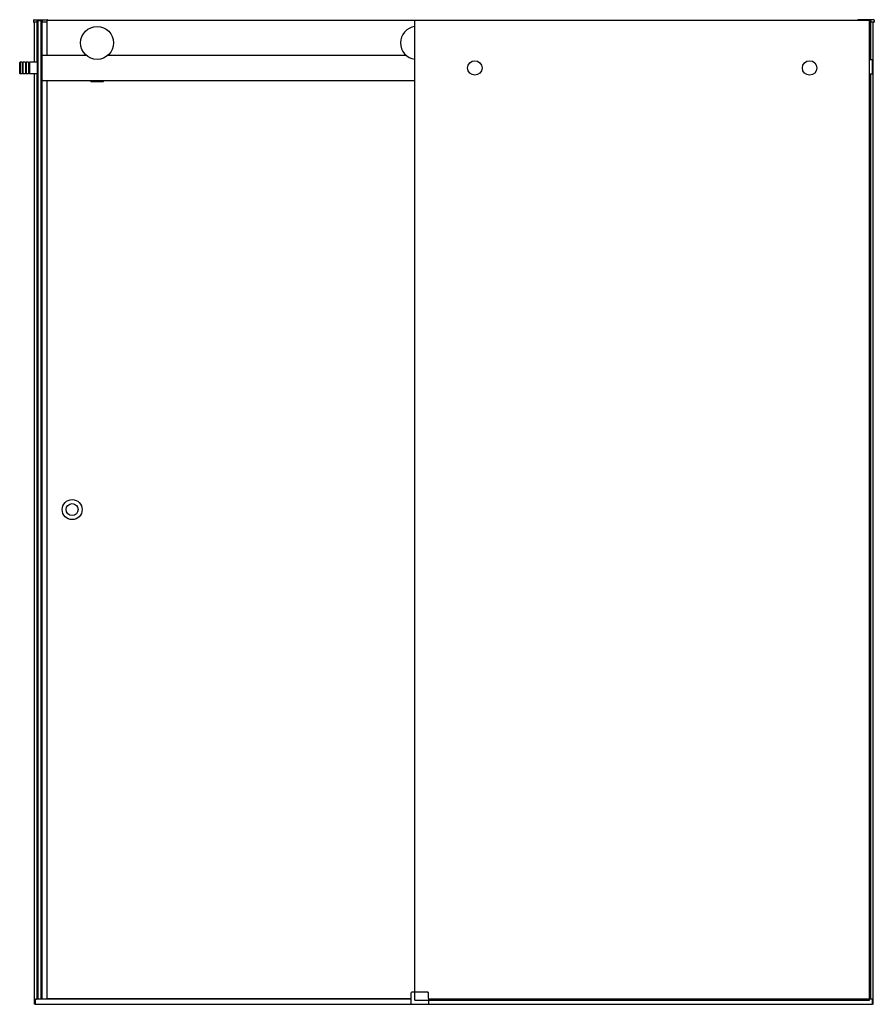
# Model space of a CAD drawing. Header units: millimetres. Extents: x 3859.43 to 3861.14, y 3608.33 to 3610.3.
import ezdxf

# ---------------------------------------------------------------- set-up
doc = ezdxf.new("R2010")
doc.units = ezdxf.units.MM
doc.linetypes.add('HIDDEN', pattern=[9.525, 6.35, -3.175])
doc.layers.add('SANINDUSA', color=3, linetype='Continuous')

msp = doc.modelspace()

# ---------------------------------------------------------------- linework, layer by layer
at = {"layer": 'SANINDUSA'}
for p, q in [((3859.454, 3610.2996), (3859.4539, 3610.2971)), ((3859.4606, 3610.2961), (3859.4549, 3610.2961)), ((3859.4555, 3610.3011), (3859.4812, 3610.3011)), ((3859.456, 3610.2161), (3859.456, 3610.2961)), ((3859.461, 3610.2991), (3859.4609, 3610.2971)), ((3859.4609, 3610.2964), (3859.4609, 3610.2971)), ((3859.461, 3610.2161), (3859.461, 3610.2992)), ((3859.4615, 3610.2161), (3859.4615, 3610.2996)), ((3859.4615, 3610.2996), (3859.4711, 3610.2996)), ((3859.4632, 3608.3416), (3859.4632, 3610.2996)), ((3859.4692, 3608.3416), (3859.4692, 3610.2996)), ((3859.4693, 3610.2115), (3859.4693, 3610.2996)), ((3859.4711, 3610.2286), (3859.4711, 3610.2996)), ((3859.4715, 3610.2292), (3859.4715, 3610.2993)), ((3859.4716, 3610.2971), (3859.4716, 3610.2991)), ((3859.4716, 3610.2971), (3859.4717, 3610.2964)), ((3859.4812, 3610.2961), (3859.472, 3610.2961)), ((3859.4812, 3610.2296), (3859.4812, 3610.2996)), ((3860.2171, 3610.2996), (3859.4812, 3610.2996)), ((3860.2171, 3608.3396), (3860.2171, 3610.2996)), ((3861.1289, 3610.2996), (3860.2171, 3610.2996)), ((3861.1029, 3610.2996), (3861.1029, 3610.2996)), ((3861.1349, 3610.3011), (3861.1044, 3610.3011)), ((3861.1289, 3610.2211), (3861.1289, 3610.2996)), ((3861.1294, 3610.2211), (3861.1294, 3610.2992)), ((3861.1294, 3610.2991), (3861.1295, 3610.2971)), ((3861.1295, 3610.2964), (3861.1295, 3610.2971)), ((3861.1355, 3610.2961), (3861.1298, 3610.2961)), ((3861.1344, 3608.3316), (3861.1344, 3610.2961)), ((3861.1364, 3610.2996), (3861.1365, 3610.2971)), ((3859.4262, 3610.2151), (3859.4272, 3610.2161)), ((3859.4262, 3610.2151), (3859.4262, 3610.1941)), ((3859.4272, 3610.2161), (3859.4272, 3610.1931)), ((3859.4312, 3610.2161), (3859.4272, 3610.2161)), ((3859.4312, 3610.2161), (3859.4312, 3610.1931)), ((3859.4327, 3610.2151), (3859.4312, 3610.2151)), ((3859.4327, 3610.2161), (3859.4327, 3610.1931)), ((3859.4377, 3610.2161), (3859.4327, 3610.2161)), ((3859.4377, 3610.2161), (3859.4377, 3610.1931)), ((3859.4392, 3610.2151), (3859.4377, 3610.2151)), ((3859.4392, 3610.2161), (3859.4392, 3610.1931)), ((3859.4442, 3610.2161), (3859.4392, 3610.2161)), ((3859.4442, 3610.2161), (3859.4442, 3610.1931)), ((3859.4457, 3610.2151), (3859.4442, 3610.2151)), ((3859.4457, 3610.2161), (3859.4457, 3610.1931)), ((3859.4612, 3610.2161), (3859.4457, 3610.2161)), ((3859.4612, 3610.2161), (3859.4612, 3610.1931)), ((3859.4612, 3610.2161), (3859.4612, 3610.1931)), ((3859.4612, 3610.2161), (3859.4632, 3610.2161)), ((3859.4713, 3610.2286), (3859.4693, 3610.2286)), ((3859.4693, 3610.2276), (3859.4693, 3610.2286)), ((3859.4693, 3610.1816), (3859.4693, 3610.2276)), ((3859.4713, 3610.1806), (3859.4713, 3610.2286)), ((3859.5597, 3610.2296), (3859.4723, 3610.2296)), ((3860.1997, 3610.2296), (3859.6028, 3610.2296)), ((3861.132, 3610.2211), (3861.1274, 3610.2211)), ((3861.1321, 3610.2211), (3861.1321, 3610.1921)), ((3861.1331, 3610.2211), (3861.1321, 3610.2211)), ((3861.1331, 3610.2211), (3861.1331, 3610.1921)), ((3859.4262, 3610.1941), (3859.4272, 3610.1931)), ((3859.4312, 3610.1931), (3859.4272, 3610.1931)), ((3859.4327, 3610.1941), (3859.4312, 3610.1941)), ((3859.4377, 3610.1931), (3859.4327, 3610.1931)), ((3859.4392, 3610.1941), (3859.4377, 3610.1941)), ((3859.4442, 3610.1931), (3859.4392, 3610.1931)), ((3859.4457, 3610.1941), (3859.4442, 3610.1941)), ((3859.4612, 3610.1931), (3859.4457, 3610.1931)), ((3859.456, 3608.3316), (3859.456, 3610.1931)), ((3859.461, 3608.3421), (3859.461, 3610.1931)), ((3859.4612, 3610.1931), (3859.4632, 3610.1931)), ((3859.4615, 3608.3421), (3859.4615, 3610.1931)), ((3859.4692, 3610.2095), (3859.4693, 3610.2095)), ((3859.4692, 3610.1996), (3859.4693, 3610.1996)), ((3859.4693, 3608.3421), (3859.4693, 3610.2016)), ((3861.132, 3610.1921), (3861.1274, 3610.1921)), ((3861.1289, 3608.3421), (3861.1289, 3610.1921)), ((3861.1294, 3608.3421), (3861.1294, 3610.1921)), ((3861.1331, 3610.1921), (3861.1321, 3610.1921)), ((3859.4693, 3610.1806), (3859.4693, 3610.1816)), ((3859.4693, 3610.1806), (3859.4713, 3610.1806)), ((3859.4711, 3608.3421), (3859.4711, 3610.1806)), ((3859.4715, 3608.3416), (3859.4715, 3610.1799)), ((3859.4723, 3610.1796), (3860.2171, 3610.1796)), ((3859.4812, 3608.3426), (3859.4812, 3610.1796)), ((3859.5687, 3610.1786), (3859.5687, 3610.1796)), ((3859.5687, 3610.1776), (3859.5687, 3610.1786)), ((3859.5687, 3610.1786), (3859.5937, 3610.1786)), ((3859.5687, 3610.1776), (3859.5937, 3610.1776)), ((3859.5937, 3610.1786), (3859.5937, 3610.1796)), ((3859.5937, 3610.1776), (3859.5937, 3610.1786)), ((3859.4572, 3608.3316), (3859.4572, 3608.3421)), ((3859.4572, 3608.3421), (3859.46, 3608.3421)), ((3860.2091, 3608.3416), (3859.4585, 3608.3416)), ((3859.461, 3608.3421), (3859.46, 3608.3421)), ((3859.4615, 3608.3421), (3859.461, 3608.3421)), ((3859.4632, 3608.3421), (3859.4615, 3608.3421)), ((3859.4692, 3608.3421), (3859.4693, 3608.3421)), ((3859.4711, 3608.3421), (3859.4693, 3608.3421)), ((3859.4715, 3608.3421), (3859.4711, 3608.3421)), ((3860.2091, 3608.3426), (3859.4812, 3608.3426)), ((3859.4853, 3608.3416), (3859.4853, 3608.3426)), ((3860.2093, 3608.3541), (3860.2089, 3608.3316)), ((3860.2108, 3608.3556), (3860.2113, 3608.3556)), ((3860.2425, 3608.3556), (3860.2113, 3608.3556)), ((3860.2425, 3608.3556), (3860.243, 3608.3556)), ((3860.2449, 3608.3316), (3860.2445, 3608.3541)), ((3861.1319, 3608.3416), (3860.2447, 3608.3416)), ((3861.1332, 3608.3421), (3861.1271, 3608.3421)), ((3861.1332, 3608.3316), (3861.1332, 3608.3421)), ((3859.4572, 3608.3316), (3859.456, 3608.3316)), ((3859.4575, 3608.3318), (3859.4575, 3608.3406)), ((3859.4575, 3608.3406), (3859.4575, 3608.3318)), ((3859.4577, 3608.3316), (3861.1327, 3608.3316)), ((3861.1329, 3608.3318), (3861.1329, 3608.3406)), ((3861.1344, 3608.3316), (3861.1332, 3608.3316))]:
    msp.add_line(p, q, dxfattribs=at)
at = {"layer": 'SANINDUSA', "ltscale": 100}
msp.add_line((3861.1271, 3608.3396), (3861.1271, 3610.2996), dxfattribs=at)
at = {"layer": 'SANINDUSA', "linetype": 'HIDDEN', "ltscale": 100}
msp.add_line((3860.2171, 3608.3396), (3861.1271, 3608.3396), dxfattribs=at)
at = {"layer": 'SANINDUSA'}
for centre, radius in [((3859.5812, 3610.2546), 0.033), ((3860.3371, 3610.2046), 0.0145), ((3861.0071, 3610.2046), 0.0145), ((3859.5312, 3609.3211), 0.02), ((3859.5312, 3609.3211), 0.012)]:
    msp.add_circle(centre, radius, dxfattribs=at)
for centre, radius, start, end in [((3859.4549, 3610.2971), 0.001, 178, 270), ((3859.4555, 3610.2996), 0.0015, 90, 178), ((3859.4606, 3610.2964), 0.0003, 270, 358), ((3859.4615, 3610.2991), 0.0005, 137.3632, 178), ((3859.4615, 3610.2991), 0.0005, 90.0173, 137.3458), ((3859.4711, 3610.2991), 0.0005, 42.6393, 90.038), ((3859.4711, 3610.2991), 0.0005, 2, 42.6368), ((3859.472, 3610.2964), 0.0003, 182, 270), ((3859.4812, 3610.2996), 0.0015, 2, 90), ((3861.1044, 3610.2996), 0.0015, 90, 178), ((3861.1289, 3610.2991), 0.0005, 42.6542, 89.9827), ((3861.1289, 3610.2991), 0.0005, 2, 42.6368), ((3861.1298, 3610.2964), 0.0003, 182, 270), ((3861.1349, 3610.2996), 0.0015, 2, 90), ((3861.1355, 3610.2971), 0.001, 270, 2), ((3860.2212, 3610.2546), 0.033, 97.1683, 262.8317), ((3859.4723, 3610.2286), 0.001, 90, 180), ((3861.1274, 3610.2208), 0.0003, 90, 180), ((3861.132, 3610.221), 0.0001, 0, 90), ((3861.1274, 3610.1924), 0.0003, 180, 270), ((3861.132, 3610.1922), 0.0001, 270, 0), ((3859.4723, 3610.1806), 0.001, 180, 270), ((3859.4585, 3608.3406), 0.001, 90, 180), ((3859.4585, 3608.3406), 0.001, 90, 180), ((3860.2108, 3608.3541), 0.0015, 90, 179), ((3860.243, 3608.3541), 0.0015, 1, 90), ((3861.1319, 3608.3406), 0.001, 0, 90), ((3859.4577, 3608.3318), 0.0002, 180, 270), ((3859.4577, 3608.3318), 0.0002, 180, 270), ((3861.1327, 3608.3318), 0.0002, 270, 0)]:
    msp.add_arc(centre, radius, start, end, dxfattribs=at)

doc.saveas('drawing.dxf')
